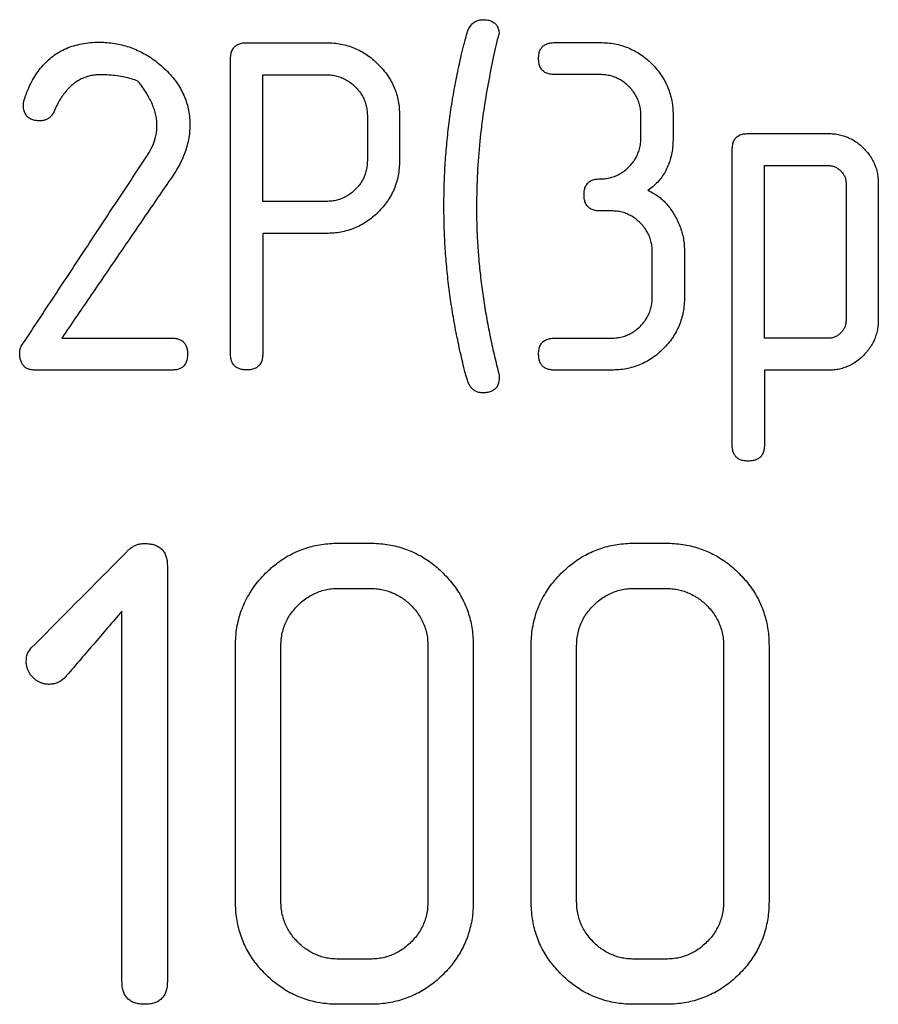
# Model space of a CAD drawing. Header units: millimetres. Extents: x -175 to 298, y -118 to 164.
# Tile 5 of 12: x -11 to 2, y -34 to -19. Entities that reach past the tile are written whole.
import ezdxf

# ---------------------------------------------------------------- set-up
doc = ezdxf.new("R2010")
doc.units = ezdxf.units.MM

msp = doc.modelspace()

# ---------------------------------------------------------------- linework, layer by layer
at = {"color": 7, "linetype": 'Continuous', "lineweight": 25}
for p, q in [((-7.684, -19.063), (-6.488, -19.063)), ((-3.054, -19.061), (-2.371, -19.061)), ((-7.443, -19.545), (-6.487, -19.545)), ((-2.371, -19.542), (-3.054, -19.542)), ((-1.759, -20.496), (-1.759, -20.154)), ((-1.275, -20.155), (-1.275, -20.496)), ((-0.144, -20.429), (1.057, -20.429)), ((0.098, -20.91), (1.058, -20.91)), ((-6.487, -21.45), (-7.443, -21.45)), ((-2.201, -21.593), (-2.372, -21.593)), ((-6.488, -21.931), (-7.443, -21.931)), ((-10.465, -23.506), (-8.815, -23.506)), ((-3.054, -23.506), (-2.2, -23.506)), ((1.058, -23.508), (0.098, -23.508)), ((-8.815, -23.987), (-10.858, -23.987)), ((-2.2, -23.987), (-3.054, -23.987)), ((1.057, -23.99), (0.098, -23.99)), ((-6.309, -26.59), (-5.827, -26.59)), ((-1.864, -26.59), (-1.382, -26.59)), ((-6.309, -27.27), (-5.827, -27.27)), ((-1.864, -27.27), (-1.382, -27.27)), ((-5.827, -32.845), (-6.309, -32.845)), ((-1.382, -32.845), (-1.864, -32.845)), ((-5.827, -33.525), (-6.309, -33.525)), ((-1.382, -33.525), (-1.864, -33.525))]:
    msp.add_line(p, q, dxfattribs=at)
for points, knots in [([(-4.365, -18.896), (-4.356, -18.874), (-4.338, -18.833), (-4.299, -18.781), (-4.252, -18.743), (-4.196, -18.72), (-4.155, -18.718), (-4.135, -18.717)], [0, 0, 0, 0, 0.232173, 0.43616, 0.622631, 0.805584, 1, 1, 1, 1]), ([(-4.135, -18.717), (-4.11, -18.718), (-4.065, -18.719), (-4.003, -18.737), (-3.954, -18.768), (-3.918, -18.811), (-3.895, -18.867), (-3.891, -18.907), (-3.889, -18.929)], [0, 0, 0, 0, 0.193698, 0.360424, 0.510721, 0.658406, 0.817726, 1, 1, 1, 1]), ([(-4.487, -19.385), (-4.478, -19.342), (-4.457, -19.245), (-4.416, -19.082), (-4.383, -18.962), (-4.365, -18.896)], [0, 0, 0, 0, 0.26045, 0.593095, 1, 1, 1, 1]), ([(-3.896, -18.929), (-3.924, -19.048), (-3.982, -19.297), (-4.059, -19.686), (-4.129, -20.106), (-4.184, -20.554), (-4.223, -21.03), (-4.228, -21.355), (-4.231, -21.521)], [0, 0, 0, 0, 0.138903, 0.289869, 0.452152, 0.625028, 0.80783, 1, 1, 1, 1]), ([(-11.012, -19.871), (-10.996, -19.829), (-10.964, -19.745), (-10.906, -19.627), (-10.84, -19.52), (-10.767, -19.423), (-10.686, -19.337), (-10.597, -19.262), (-10.5, -19.199), (-10.395, -19.146), (-10.282, -19.106), (-10.161, -19.077), (-10.032, -19.059), (-9.943, -19.056), (-9.897, -19.055)], [0, 0, 0, 0, 0.094619, 0.184421, 0.269998, 0.352058, 0.431441, 0.509104, 0.586107, 0.663568, 0.742622, 0.824374, 0.909854, 1, 1, 1, 1]), ([(-9.897, -19.055), (-9.858, -19.056), (-9.782, -19.058), (-9.669, -19.072), (-9.559, -19.094), (-9.452, -19.125), (-9.348, -19.165), (-9.248, -19.214), (-9.15, -19.271), (-9.055, -19.336), (-8.996, -19.386), (-8.966, -19.411)], [0, 0, 0, 0, 0.112645, 0.223033, 0.331969, 0.440273, 0.548764, 0.658243, 0.769475, 0.883175, 1, 1, 1, 1]), ([(-7.927, -19.303), (-7.926, -19.279), (-7.924, -19.233), (-7.904, -19.171), (-7.869, -19.121), (-7.819, -19.087), (-7.756, -19.066), (-7.709, -19.064), (-7.684, -19.063)], [0, 0, 0, 0, 0.192097, 0.356958, 0.505397, 0.652222, 0.812974, 1, 1, 1, 1]), ([(-6.488, -19.063), (-6.45, -19.064), (-6.377, -19.066), (-6.268, -19.082), (-6.164, -19.107), (-6.065, -19.143), (-5.969, -19.188), (-5.878, -19.243), (-5.791, -19.308), (-5.738, -19.358), (-5.711, -19.384)], [0, 0, 0, 0, 0.128737, 0.253726, 0.376285, 0.497783, 0.619602, 0.743084, 0.869498, 1, 1, 1, 1]), ([(-3.297, -19.3), (-3.296, -19.276), (-3.294, -19.23), (-3.274, -19.168), (-3.239, -19.119), (-3.189, -19.084), (-3.126, -19.064), (-3.079, -19.062), (-3.054, -19.061)], [0, 0, 0, 0, 0.192048, 0.356875, 0.5053, 0.652137, 0.812924, 1, 1, 1, 1]), ([(-2.371, -19.061), (-2.334, -19.062), (-2.259, -19.063), (-2.151, -19.079), (-2.046, -19.104), (-1.946, -19.14), (-1.851, -19.185), (-1.761, -19.24), (-1.674, -19.305), (-1.622, -19.355), (-1.595, -19.381)], [0, 0, 0, 0, 0.1298031, 0.2555299, 0.3784973, 0.5000849, 0.6216934, 0.7446972, 0.8703999, 1, 1, 1, 1]), ([(-7.927, -23.742), (-7.927, -23.499), (-7.927, -23.011), (-7.927, -22.276), (-7.927, -21.538), (-7.927, -20.797), (-7.927, -20.052), (-7.927, -19.553), (-7.927, -19.303)], [0, 0, 0, 0, 0.16671, 0.333368, 0.5, 0.666632, 0.83329, 1, 1, 1, 1]), ([(-5.711, -19.384), (-5.685, -19.411), (-5.633, -19.465), (-5.566, -19.553), (-5.51, -19.644), (-5.465, -19.739), (-5.43, -19.838), (-5.405, -19.94), (-5.39, -20.046), (-5.388, -20.118), (-5.387, -20.154)], [0, 0, 0, 0, 0.130378, 0.2567525, 0.3803565, 0.5024521, 0.6242947, 0.7470955, 0.8719874, 1, 1, 1, 1]), ([(-4.72, -21.514), (-4.719, -21.413), (-4.717, -21.211), (-4.703, -20.907), (-4.68, -20.603), (-4.647, -20.299), (-4.604, -19.994), (-4.552, -19.689), (-4.509, -19.486), (-4.487, -19.385)], [0, 0, 0, 0, 0.142164, 0.284348, 0.426674, 0.569271, 0.712268, 0.855798, 1, 1, 1, 1]), ([(-3.054, -19.542), (-3.079, -19.541), (-3.125, -19.539), (-3.188, -19.519), (-3.239, -19.484), (-3.273, -19.434), (-3.294, -19.371), (-3.296, -19.325), (-3.297, -19.3)], [0, 0, 0, 0, 0.184024, 0.343276, 0.489683, 0.638602, 0.804974, 1, 1, 1, 1]), ([(-1.595, -19.381), (-1.569, -19.408), (-1.518, -19.462), (-1.452, -19.55), (-1.397, -19.642), (-1.352, -19.737), (-1.317, -19.836), (-1.293, -19.939), (-1.278, -20.046), (-1.276, -20.118), (-1.275, -20.155)], [0, 0, 0, 0, 0.129358, 0.255032, 0.378252, 0.500268, 0.622313, 0.74557, 0.871135, 1, 1, 1, 1]), ([(-9.877, -19.545), (-9.905, -19.546), (-9.96, -19.547), (-10.04, -19.561), (-10.117, -19.584), (-10.189, -19.616), (-10.256, -19.657), (-10.32, -19.707), (-10.379, -19.765), (-10.434, -19.832), (-10.486, -19.908), (-10.533, -19.991), (-10.56, -20.051), (-10.574, -20.082)], [0, 0, 0, 0, 0.087585, 0.171988, 0.254538, 0.336622, 0.419619, 0.504834, 0.593448, 0.686485, 0.784807, 0.889121, 1, 1, 1, 1]), ([(-9.32, -19.641), (-9.352, -19.629), (-9.417, -19.604), (-9.522, -19.578), (-9.634, -19.559), (-9.753, -19.547), (-9.835, -19.546), (-9.877, -19.545)], [0, 0, 0, 0, 0.181062, 0.370117, 0.56874, 0.778305, 1, 1, 1, 1]), ([(-8.966, -19.411), (-8.935, -19.44), (-8.874, -19.495), (-8.794, -19.585), (-8.724, -19.678), (-8.666, -19.775), (-8.619, -19.874), (-8.582, -19.977), (-8.557, -20.082), (-8.541, -20.191), (-8.539, -20.264), (-8.538, -20.301)], [0, 0, 0, 0, 0.121383, 0.237887, 0.350454, 0.460082, 0.567803, 0.674659, 0.781672, 0.889818, 1, 1, 1, 1]), ([(-6.487, -19.545), (-6.46, -19.546), (-6.406, -19.548), (-6.327, -19.563), (-6.252, -19.588), (-6.182, -19.624), (-6.114, -19.669), (-6.074, -19.706), (-6.054, -19.724)], [0, 0, 0, 0, 0.1686943, 0.3323963, 0.4942154, 0.657369, 0.8249973, 1, 1, 1, 1]), ([(-1.939, -19.722), (-1.959, -19.703), (-1.999, -19.666), (-2.065, -19.621), (-2.136, -19.586), (-2.21, -19.561), (-2.29, -19.545), (-2.344, -19.543), (-2.371, -19.542)], [0, 0, 0, 0, 0.173858, 0.340697, 0.503475, 0.66542, 0.829855, 1, 1, 1, 1]), ([(-9.033, -20.311), (-9.034, -20.285), (-9.035, -20.233), (-9.049, -20.153), (-9.071, -20.072), (-9.102, -19.989), (-9.143, -19.904), (-9.192, -19.818), (-9.251, -19.729), (-9.297, -19.671), (-9.32, -19.641)], [0, 0, 0, 0, 0.105552, 0.214579, 0.328214, 0.447524, 0.573497, 0.707035, 0.848956, 1, 1, 1, 1]), ([(-6.054, -19.724), (-6.035, -19.745), (-5.997, -19.784), (-5.951, -19.851), (-5.915, -19.921), (-5.89, -19.995), (-5.874, -20.073), (-5.872, -20.127), (-5.871, -20.154)], [0, 0, 0, 0, 0.171231, 0.336847, 0.499626, 0.662492, 0.828361, 1, 1, 1, 1]), ([(-1.759, -20.154), (-1.76, -20.127), (-1.762, -20.074), (-1.777, -19.995), (-1.802, -19.921), (-1.837, -19.85), (-1.883, -19.783), (-1.92, -19.742), (-1.939, -19.722)], [0, 0, 0, 0, 0.17125, 0.337066, 0.500015, 0.662898, 0.828611, 1, 1, 1, 1]), ([(-11.041, -19.999), (-11.04, -19.988), (-11.038, -19.963), (-11.028, -19.92), (-11.017, -19.889), (-11.012, -19.871)], [0, 0, 0, 0, 0.253036, 0.585205, 1, 1, 1, 1]), ([(-10.792, -20.238), (-10.818, -20.237), (-10.865, -20.235), (-10.93, -20.215), (-10.981, -20.181), (-11.017, -20.132), (-11.038, -20.069), (-11.04, -20.024), (-11.041, -19.999)], [0, 0, 0, 0, 0.187394, 0.348992, 0.496253, 0.644308, 0.808339, 1, 1, 1, 1]), ([(-10.574, -20.082), (-10.583, -20.102), (-10.601, -20.138), (-10.638, -20.183), (-10.683, -20.215), (-10.736, -20.235), (-10.773, -20.237), (-10.792, -20.238)], [0, 0, 0, 0, 0.227935, 0.430087, 0.617294, 0.802806, 1, 1, 1, 1]), ([(-0.386, -20.668), (-0.385, -20.644), (-0.383, -20.598), (-0.363, -20.536), (-0.329, -20.487), (-0.279, -20.452), (-0.215, -20.432), (-0.169, -20.43), (-0.144, -20.429)], [0, 0, 0, 0, 0.192788, 0.358117, 0.506729, 0.653389, 0.813672, 1, 1, 1, 1]), ([(1.057, -20.429), (1.087, -20.429), (1.144, -20.431), (1.228, -20.445), (1.308, -20.468), (1.385, -20.5), (1.457, -20.541), (1.526, -20.59), (1.568, -20.629), (1.589, -20.649)], [0, 0, 0, 0, 0.1463047, 0.2880535, 0.4272627, 0.5660297, 0.7064436, 0.8504943, 1, 1, 1, 1]), ([(-1.939, -20.931), (-1.921, -20.911), (-1.884, -20.872), (-1.839, -20.805), (-1.803, -20.735), (-1.778, -20.659), (-1.762, -20.579), (-1.76, -20.524), (-1.759, -20.496)], [0, 0, 0, 0, 0.167199, 0.330548, 0.492694, 0.656447, 0.824642, 1, 1, 1, 1]), ([(-1.275, -20.496), (-1.276, -20.535), (-1.278, -20.61), (-1.293, -20.719), (-1.316, -20.821), (-1.35, -20.916), (-1.392, -21.004), (-1.444, -21.085), (-1.505, -21.159), (-1.575, -21.227), (-1.627, -21.266), (-1.654, -21.285)], [0, 0, 0, 0, 0.128506, 0.249869, 0.365153, 0.475531, 0.58228, 0.686745, 0.7903, 0.894293, 1, 1, 1, 1]), ([(-0.386, -25.113), (-0.386, -24.869), (-0.386, -24.382), (-0.386, -23.646), (-0.386, -22.907), (-0.386, -22.165), (-0.386, -21.419), (-0.386, -20.918), (-0.386, -20.668)], [0, 0, 0, 0, 0.166711, 0.333369, 0.5, 0.666631, 0.833289, 1, 1, 1, 1]), ([(1.589, -20.649), (1.609, -20.671), (1.649, -20.713), (1.699, -20.783), (1.74, -20.855), (1.771, -20.931), (1.794, -21.01), (1.807, -21.093), (1.809, -21.149), (1.81, -21.177)], [0, 0, 0, 0, 0.147866, 0.291097, 0.431462, 0.570782, 0.710859, 0.853406, 1, 1, 1, 1]), ([(-11.073, -23.628), (-10.917, -23.392), (-10.604, -22.919), (-10.134, -22.205), (-9.661, -21.489), (-9.344, -21.009), (-9.186, -20.769)], [0, 0, 0, 0, 0.249544, 0.499374, 0.749516, 1, 1, 1, 1]), ([(-5.871, -20.841), (-5.872, -20.869), (-5.874, -20.923), (-5.89, -21.002), (-5.915, -21.076), (-5.951, -21.146), (-5.997, -21.213), (-6.034, -21.252), (-6.054, -21.272)], [0, 0, 0, 0, 0.172878, 0.33952, 0.502651, 0.665173, 0.830018, 1, 1, 1, 1]), ([(-5.387, -20.841), (-5.388, -20.879), (-5.39, -20.953), (-5.406, -21.062), (-5.432, -21.166), (-5.468, -21.266), (-5.513, -21.36), (-5.569, -21.449), (-5.634, -21.535), (-5.684, -21.587), (-5.709, -21.613)], [0, 0, 0, 0, 0.1331841, 0.2616445, 0.3865592, 0.5091441, 0.6306212, 0.7521839, 0.8749633, 1, 1, 1, 1]), ([(-2.372, -21.111), (-2.345, -21.11), (-2.291, -21.108), (-2.212, -21.093), (-2.137, -21.068), (-2.066, -21.033), (-1.999, -20.987), (-1.96, -20.95), (-1.939, -20.931)], [0, 0, 0, 0, 0.168637, 0.332191, 0.493822, 0.656847, 0.824551, 1, 1, 1, 1]), ([(1.058, -20.91), (1.075, -20.911), (1.109, -20.913), (1.159, -20.929), (1.205, -20.955), (1.231, -20.979), (1.245, -20.991)], [0, 0, 0, 0, 0.244778, 0.485618, 0.733887, 1, 1, 1, 1]), ([(1.245, -20.991), (1.257, -21.004), (1.281, -21.031), (1.307, -21.077), (1.323, -21.126), (1.325, -21.16), (1.326, -21.177)], [0, 0, 0, 0, 0.259951, 0.507029, 0.750491, 1, 1, 1, 1]), ([(-8.779, -21.039), (-8.921, -21.246), (-9.203, -21.659), (-9.626, -22.277), (-10.046, -22.893), (-10.326, -23.301), (-10.465, -23.506)], [0, 0, 0, 0, 0.250438, 0.50057, 0.750418, 1, 1, 1, 1]), ([(-2.614, -21.351), (-2.613, -21.326), (-2.611, -21.281), (-2.591, -21.219), (-2.557, -21.169), (-2.507, -21.134), (-2.443, -21.114), (-2.397, -21.112), (-2.372, -21.111)], [0, 0, 0, 0, 0.19312, 0.358674, 0.50737, 0.653951, 0.814009, 1, 1, 1, 1]), ([(-6.054, -21.272), (-6.074, -21.291), (-6.114, -21.327), (-6.181, -21.372), (-6.252, -21.407), (-6.327, -21.432), (-6.406, -21.447), (-6.46, -21.449), (-6.487, -21.45)], [0, 0, 0, 0, 0.174862, 0.342399, 0.50552, 0.667367, 0.831158, 1, 1, 1, 1]), ([(-1.654, -21.285), (-1.631, -21.295), (-1.587, -21.315), (-1.525, -21.353), (-1.465, -21.397), (-1.409, -21.448), (-1.357, -21.506), (-1.307, -21.57), (-1.277, -21.616), (-1.262, -21.64)], [0, 0, 0, 0, 0.132024, 0.265407, 0.401634, 0.542069, 0.687928, 0.84027, 1, 1, 1, 1]), ([(1.81, -21.177), (1.81, -21.407), (1.81, -21.866), (1.81, -22.55), (1.81, -23.004), (1.81, -23.231)], [0, 0, 0, 0, 0.333341, 0.666659, 1, 1, 1, 1]), ([(-2.372, -21.593), (-2.397, -21.592), (-2.443, -21.59), (-2.506, -21.569), (-2.556, -21.535), (-2.591, -21.485), (-2.611, -21.422), (-2.613, -21.376), (-2.614, -21.351)], [0, 0, 0, 0, 0.183051, 0.341611, 0.487771, 0.636961, 0.804024, 1, 1, 1, 1]), ([(-5.709, -21.613), (-5.737, -21.639), (-5.79, -21.689), (-5.878, -21.754), (-5.97, -21.809), (-6.066, -21.854), (-6.166, -21.889), (-6.27, -21.913), (-6.378, -21.929), (-6.451, -21.93), (-6.488, -21.931)], [0, 0, 0, 0, 0.132071, 0.259481, 0.383488, 0.505432, 0.626698, 0.74867, 0.872687, 1, 1, 1, 1]), ([(-4.489, -23.647), (-4.51, -23.546), (-4.553, -23.344), (-4.604, -23.04), (-4.647, -22.736), (-4.68, -22.431), (-4.703, -22.126), (-4.717, -21.821), (-4.719, -21.616), (-4.72, -21.514)], [0, 0, 0, 0, 0.144696, 0.288575, 0.43176, 0.574374, 0.71654, 0.858375, 1, 1, 1, 1]), ([(-4.231, -21.521), (-4.23, -21.614), (-4.228, -21.799), (-4.215, -22.077), (-4.194, -22.355), (-4.165, -22.634), (-4.127, -22.912), (-4.082, -23.19), (-4.029, -23.469), (-3.968, -23.748), (-3.922, -23.932), (-3.898, -24.025)], [0, 0, 0, 0, 0.109041, 0.218434, 0.328257, 0.438583, 0.549481, 0.661015, 0.773244, 0.886222, 1, 1, 1, 1]), ([(-1.768, -21.773), (-1.788, -21.754), (-1.827, -21.717), (-1.894, -21.672), (-1.965, -21.636), (-2.04, -21.611), (-2.119, -21.595), (-2.173, -21.594), (-2.201, -21.593)], [0, 0, 0, 0, 0.174478, 0.341652, 0.504496, 0.666271, 0.830346, 1, 1, 1, 1]), ([(-1.262, -21.64), (-1.245, -21.67), (-1.212, -21.728), (-1.172, -21.82), (-1.141, -21.913), (-1.119, -22.009), (-1.106, -22.107), (-1.104, -22.173), (-1.103, -22.206)], [0, 0, 0, 0, 0.16934, 0.335877, 0.500928, 0.6658, 0.831759, 1, 1, 1, 1]), ([(-1.587, -22.206), (-1.588, -22.178), (-1.59, -22.125), (-1.606, -22.046), (-1.63, -21.972), (-1.666, -21.901), (-1.711, -21.833), (-1.749, -21.793), (-1.768, -21.773)], [0, 0, 0, 0, 0.171625, 0.337713, 0.500799, 0.663642, 0.829105, 1, 1, 1, 1]), ([(-1.767, -23.326), (-1.748, -23.306), (-1.711, -23.266), (-1.667, -23.199), (-1.631, -23.129), (-1.606, -23.053), (-1.59, -22.973), (-1.588, -22.918), (-1.587, -22.89)], [0, 0, 0, 0, 0.166698, 0.329812, 0.491956, 0.655883, 0.824352, 1, 1, 1, 1]), ([(-1.103, -22.89), (-1.104, -22.928), (-1.106, -23.003), (-1.122, -23.113), (-1.147, -23.217), (-1.183, -23.317), (-1.229, -23.412), (-1.284, -23.503), (-1.348, -23.588), (-1.398, -23.641), (-1.423, -23.667)], [0, 0, 0, 0, 0.133852, 0.262894, 0.388241, 0.511053, 0.632504, 0.753751, 0.875906, 1, 1, 1, 1]), ([(1.326, -23.232), (1.325, -23.25), (1.323, -23.286), (1.307, -23.338), (1.283, -23.386), (1.259, -23.413), (1.247, -23.427)], [0, 0, 0, 0, 0.2579081, 0.504713, 0.7490985, 1, 1, 1, 1]), ([(1.81, -23.231), (1.809, -23.261), (1.807, -23.318), (1.793, -23.402), (1.77, -23.483), (1.738, -23.559), (1.697, -23.632), (1.648, -23.702), (1.608, -23.744), (1.588, -23.765)], [0, 0, 0, 0, 0.149518, 0.294037, 0.435204, 0.57472, 0.714285, 0.855537, 1, 1, 1, 1]), ([(-2.2, -23.506), (-2.172, -23.505), (-2.118, -23.503), (-2.04, -23.487), (-1.965, -23.462), (-1.894, -23.427), (-1.827, -23.382), (-1.787, -23.345), (-1.767, -23.326)], [0, 0, 0, 0, 0.1681261, 0.3312642, 0.4926662, 0.6557336, 0.8238108, 1, 1, 1, 1]), ([(-8.815, -23.506), (-8.793, -23.506), (-8.753, -23.508), (-8.696, -23.523), (-8.65, -23.548), (-8.614, -23.584), (-8.589, -23.629), (-8.575, -23.684), (-8.573, -23.724), (-8.572, -23.745)], [0, 0, 0, 0, 0.159811, 0.299857, 0.427524, 0.552273, 0.684058, 0.831295, 1, 1, 1, 1]), ([(-3.297, -23.745), (-3.296, -23.721), (-3.294, -23.675), (-3.274, -23.613), (-3.239, -23.564), (-3.189, -23.529), (-3.126, -23.509), (-3.079, -23.507), (-3.054, -23.506)], [0, 0, 0, 0, 0.194646, 0.361251, 0.510346, 0.656559, 0.815562, 1, 1, 1, 1]), ([(1.247, -23.427), (1.233, -23.439), (1.208, -23.463), (1.161, -23.489), (1.111, -23.505), (1.076, -23.507), (1.058, -23.508)], [0, 0, 0, 0, 0.262749, 0.509361, 0.751128, 1, 1, 1, 1]), ([(-11.097, -23.735), (-11.096, -23.714), (-11.095, -23.677), (-11.08, -23.643), (-11.073, -23.628)], [0, 0, 0, 0, 0.557252, 1, 1, 1, 1]), ([(-4.362, -24.156), (-4.369, -24.135), (-4.387, -24.078), (-4.414, -23.972), (-4.45, -23.824), (-4.475, -23.711), (-4.489, -23.647)], [0, 0, 0, 0, 0.128847, 0.337509, 0.627444, 1, 1, 1, 1]), ([(-1.423, -23.667), (-1.45, -23.693), (-1.503, -23.743), (-1.591, -23.809), (-1.682, -23.864), (-1.778, -23.909), (-1.877, -23.944), (-1.981, -23.969), (-2.089, -23.984), (-2.163, -23.986), (-2.2, -23.987)], [0, 0, 0, 0, 0.132395, 0.259956, 0.383974, 0.505829, 0.626952, 0.748777, 0.872694, 1, 1, 1, 1]), ([(-10.858, -23.987), (-10.879, -23.986), (-10.919, -23.985), (-10.974, -23.969), (-11.02, -23.943), (-11.055, -23.905), (-11.08, -23.857), (-11.094, -23.799), (-11.096, -23.757), (-11.097, -23.735)], [0, 0, 0, 0, 0.152601, 0.287634, 0.412766, 0.537649, 0.672126, 0.824315, 1, 1, 1, 1]), ([(-8.572, -23.745), (-8.574, -23.77), (-8.576, -23.816), (-8.596, -23.879), (-8.63, -23.929), (-8.68, -23.964), (-8.744, -23.984), (-8.79, -23.986), (-8.815, -23.987)], [0, 0, 0, 0, 0.197394, 0.365484, 0.515076, 0.660877, 0.818408, 1, 1, 1, 1]), ([(-7.685, -23.985), (-7.706, -23.984), (-7.747, -23.982), (-7.802, -23.967), (-7.849, -23.942), (-7.885, -23.906), (-7.91, -23.86), (-7.925, -23.804), (-7.926, -23.764), (-7.927, -23.742)], [0, 0, 0, 0, 0.1571411, 0.2955977, 0.4225556, 0.5473479, 0.6799015, 0.8287184, 1, 1, 1, 1]), ([(-7.443, -23.742), (-7.444, -23.767), (-7.446, -23.813), (-7.466, -23.876), (-7.501, -23.926), (-7.551, -23.961), (-7.614, -23.982), (-7.66, -23.983), (-7.685, -23.985)], [0, 0, 0, 0, 0.1976296, 0.3658841, 0.5155401, 0.6612829, 0.8186482, 1, 1, 1, 1]), ([(-3.054, -23.987), (-3.076, -23.986), (-3.116, -23.985), (-3.172, -23.97), (-3.219, -23.945), (-3.255, -23.909), (-3.28, -23.863), (-3.294, -23.807), (-3.296, -23.767), (-3.297, -23.745)], [0, 0, 0, 0, 0.157322, 0.295915, 0.422947, 0.547737, 0.680214, 0.828896, 1, 1, 1, 1]), ([(1.588, -23.765), (1.567, -23.786), (1.525, -23.826), (1.456, -23.876), (1.383, -23.918), (1.306, -23.95), (1.226, -23.973), (1.143, -23.987), (1.086, -23.989), (1.057, -23.99)], [0, 0, 0, 0, 0.152628, 0.298585, 0.4398, 0.578371, 0.716489, 0.856338, 1, 1, 1, 1]), ([(-3.889, -24.093), (-3.89, -24.117), (-3.892, -24.162), (-3.912, -24.223), (-3.948, -24.272), (-3.999, -24.306), (-4.063, -24.326), (-4.109, -24.327), (-4.135, -24.329)], [0, 0, 0, 0, 0.193711, 0.359226, 0.507845, 0.654564, 0.814679, 1, 1, 1, 1]), ([(-4.135, -24.329), (-4.152, -24.328), (-4.185, -24.326), (-4.233, -24.311), (-4.274, -24.287), (-4.31, -24.252), (-4.34, -24.208), (-4.355, -24.174), (-4.362, -24.156)], [0, 0, 0, 0, 0.162706, 0.3159152, 0.4680871, 0.6279693, 0.8032715, 1, 1, 1, 1]), ([(-0.144, -25.355), (-0.166, -25.354), (-0.206, -25.353), (-0.262, -25.338), (-0.308, -25.313), (-0.344, -25.277), (-0.369, -25.231), (-0.384, -25.175), (-0.385, -25.134), (-0.386, -25.113)], [0, 0, 0, 0, 0.156388, 0.294264, 0.420908, 0.545717, 0.678604, 0.827993, 1, 1, 1, 1]), ([(0.098, -25.113), (0.097, -25.138), (0.095, -25.184), (0.075, -25.247), (0.04, -25.297), (-0.01, -25.332), (-0.073, -25.352), (-0.119, -25.354), (-0.144, -25.355)], [0, 0, 0, 0, 0.198485, 0.367357, 0.517257, 0.662787, 0.819534, 1, 1, 1, 1]), ([(-9.459, -26.692), (-9.446, -26.68), (-9.42, -26.656), (-9.376, -26.629), (-9.328, -26.609), (-9.277, -26.597), (-9.241, -26.596), (-9.223, -26.595)], [0, 0, 0, 0, 0.208194, 0.406498, 0.60056, 0.796423, 1, 1, 1, 1]), ([(-9.223, -26.595), (-9.196, -26.596), (-9.144, -26.598), (-9.072, -26.614), (-9.011, -26.64), (-8.96, -26.678), (-8.922, -26.726), (-8.895, -26.785), (-8.879, -26.854), (-8.878, -26.903), (-8.877, -26.929)], [0, 0, 0, 0, 0.141292, 0.26675, 0.381046, 0.490185, 0.60091, 0.719599, 0.851391, 1, 1, 1, 1]), ([(-7.401, -27.043), (-7.371, -27.014), (-7.312, -26.957), (-7.216, -26.88), (-7.116, -26.812), (-7.013, -26.753), (-6.905, -26.703), (-6.794, -26.662), (-6.678, -26.63), (-6.559, -26.607), (-6.435, -26.593), (-6.351, -26.591), (-6.309, -26.59)], [0, 0, 0, 0, 0.105968, 0.208792, 0.309075, 0.407479, 0.504717, 0.601537, 0.69871, 0.79701, 0.897197, 1, 1, 1, 1]), ([(-5.827, -26.59), (-5.785, -26.591), (-5.7, -26.593), (-5.576, -26.607), (-5.456, -26.63), (-5.34, -26.662), (-5.228, -26.703), (-5.12, -26.753), (-5.016, -26.812), (-4.917, -26.879), (-4.821, -26.955), (-4.761, -27.012), (-4.731, -27.041)], [0, 0, 0, 0, 0.103063, 0.203472, 0.301946, 0.399236, 0.49611, 0.593332, 0.691647, 0.791766, 0.894348, 1, 1, 1, 1]), ([(-2.956, -27.043), (-2.926, -27.014), (-2.867, -26.957), (-2.771, -26.88), (-2.671, -26.812), (-2.568, -26.753), (-2.46, -26.703), (-2.349, -26.662), (-2.233, -26.63), (-2.114, -26.607), (-1.99, -26.593), (-1.906, -26.591), (-1.864, -26.59)], [0, 0, 0, 0, 0.105968, 0.208792, 0.309075, 0.407479, 0.504717, 0.601537, 0.69871, 0.79701, 0.897197, 1, 1, 1, 1]), ([(-1.382, -26.59), (-1.34, -26.591), (-1.255, -26.593), (-1.131, -26.607), (-1.011, -26.63), (-0.895, -26.662), (-0.783, -26.703), (-0.675, -26.753), (-0.571, -26.812), (-0.472, -26.879), (-0.376, -26.955), (-0.316, -27.012), (-0.286, -27.041)], [0, 0, 0, 0, 0.103063, 0.203472, 0.301946, 0.399236, 0.49611, 0.593332, 0.691647, 0.791766, 0.894348, 1, 1, 1, 1]), ([(-10.917, -28.159), (-10.675, -27.916), (-10.19, -27.428), (-9.703, -26.937), (-9.459, -26.692)], [0, 0, 0, 0, 0.49931, 1, 1, 1, 1]), ([(-8.877, -26.929), (-8.877, -27.167), (-8.877, -27.644), (-8.877, -28.353), (-8.877, -29.057), (-8.877, -29.757), (-8.877, -30.452), (-8.877, -31.142), (-8.877, -31.828), (-8.877, -32.509), (-8.877, -32.959), (-8.877, -33.184)], [0, 0, 0, 0, 0.111192, 0.222324, 0.333412, 0.444473, 0.555527, 0.666588, 0.777676, 0.888808, 1, 1, 1, 1]), ([(-7.853, -28.132), (-7.852, -28.086), (-7.85, -27.996), (-7.833, -27.863), (-7.806, -27.733), (-7.768, -27.608), (-7.718, -27.486), (-7.656, -27.368), (-7.583, -27.255), (-7.499, -27.145), (-7.434, -27.077), (-7.401, -27.043)], [0, 0, 0, 0, 0.115321, 0.227946, 0.338494, 0.447652, 0.556167, 0.664833, 0.774471, 0.885917, 1, 1, 1, 1]), ([(-4.731, -27.041), (-4.702, -27.072), (-4.643, -27.133), (-4.565, -27.231), (-4.496, -27.332), (-4.437, -27.436), (-4.387, -27.544), (-4.347, -27.656), (-4.316, -27.77), (-4.294, -27.888), (-4.281, -28.009), (-4.279, -28.091), (-4.278, -28.132)], [0, 0, 0, 0, 0.102527, 0.202898, 0.301723, 0.39962, 0.497198, 0.595053, 0.69375, 0.793822, 0.895757, 1, 1, 1, 1]), ([(-3.408, -28.132), (-3.407, -28.086), (-3.405, -27.996), (-3.388, -27.863), (-3.361, -27.733), (-3.323, -27.608), (-3.273, -27.486), (-3.211, -27.368), (-3.138, -27.255), (-3.054, -27.145), (-2.989, -27.077), (-2.956, -27.043)], [0, 0, 0, 0, 0.115321, 0.227946, 0.338494, 0.447652, 0.556167, 0.664833, 0.774471, 0.885917, 1, 1, 1, 1]), ([(-0.286, -27.041), (-0.257, -27.072), (-0.198, -27.133), (-0.12, -27.231), (-0.051, -27.332), (0.008, -27.436), (0.058, -27.544), (0.098, -27.656), (0.129, -27.77), (0.151, -27.888), (0.164, -28.009), (0.166, -28.091), (0.167, -28.132)], [0, 0, 0, 0, 0.102527, 0.202898, 0.301723, 0.39962, 0.497198, 0.595053, 0.69375, 0.793822, 0.895757, 1, 1, 1, 1]), ([(-6.915, -27.525), (-6.891, -27.502), (-6.844, -27.457), (-6.764, -27.4), (-6.681, -27.353), (-6.594, -27.316), (-6.502, -27.29), (-6.407, -27.273), (-6.342, -27.271), (-6.309, -27.27)], [0, 0, 0, 0, 0.152962, 0.299159, 0.440477, 0.579003, 0.716952, 0.856563, 1, 1, 1, 1]), ([(-5.827, -27.27), (-5.798, -27.271), (-5.74, -27.273), (-5.656, -27.285), (-5.574, -27.305), (-5.495, -27.333), (-5.42, -27.369), (-5.348, -27.413), (-5.279, -27.464), (-5.238, -27.504), (-5.216, -27.524)], [0, 0, 0, 0, 0.1264114, 0.2495528, 0.3708269, 0.4917013, 0.6136583, 0.7381413, 0.8665086, 1, 1, 1, 1]), ([(-2.47, -27.525), (-2.446, -27.502), (-2.399, -27.457), (-2.319, -27.4), (-2.236, -27.353), (-2.149, -27.316), (-2.057, -27.29), (-1.962, -27.273), (-1.897, -27.271), (-1.864, -27.27)], [0, 0, 0, 0, 0.152962, 0.299159, 0.440477, 0.579003, 0.716952, 0.856563, 1, 1, 1, 1]), ([(-1.382, -27.27), (-1.353, -27.271), (-1.295, -27.273), (-1.211, -27.285), (-1.129, -27.305), (-1.05, -27.333), (-0.975, -27.369), (-0.903, -27.413), (-0.834, -27.464), (-0.793, -27.504), (-0.771, -27.524)], [0, 0, 0, 0, 0.126411, 0.249553, 0.370827, 0.491701, 0.613658, 0.738141, 0.866509, 1, 1, 1, 1]), ([(-7.17, -28.132), (-7.169, -28.099), (-7.167, -28.034), (-7.151, -27.939), (-7.125, -27.848), (-7.089, -27.761), (-7.042, -27.678), (-6.984, -27.598), (-6.939, -27.55), (-6.915, -27.525)], [0, 0, 0, 0, 0.148963, 0.293244, 0.434361, 0.57393, 0.713625, 0.855113, 1, 1, 1, 1]), ([(-5.216, -27.524), (-5.193, -27.548), (-5.147, -27.596), (-5.09, -27.676), (-5.043, -27.759), (-5.006, -27.846), (-4.98, -27.938), (-4.964, -28.034), (-4.962, -28.099), (-4.961, -28.132)], [0, 0, 0, 0, 0.144253, 0.2852734, 0.4247008, 0.5642314, 0.7055572, 0.8503076, 1, 1, 1, 1]), ([(-2.725, -28.132), (-2.724, -28.099), (-2.722, -28.034), (-2.706, -27.939), (-2.68, -27.848), (-2.644, -27.761), (-2.597, -27.678), (-2.539, -27.598), (-2.494, -27.55), (-2.47, -27.525)], [0, 0, 0, 0, 0.148963, 0.293244, 0.434361, 0.57393, 0.713625, 0.855113, 1, 1, 1, 1]), ([(-0.771, -27.524), (-0.748, -27.548), (-0.702, -27.596), (-0.645, -27.676), (-0.598, -27.759), (-0.561, -27.846), (-0.535, -27.938), (-0.519, -28.034), (-0.517, -28.099), (-0.516, -28.132)], [0, 0, 0, 0, 0.144253, 0.285273, 0.424701, 0.564231, 0.705557, 0.850308, 1, 1, 1, 1]), ([(-9.559, -27.612), (-9.703, -27.779), (-9.99, -28.114), (-10.275, -28.447), (-10.418, -28.613)], [0, 0, 0, 0, 0.5004075, 1, 1, 1, 1]), ([(-9.559, -33.184), (-9.559, -32.958), (-9.559, -32.506), (-9.559, -31.821), (-9.559, -31.131), (-9.559, -30.437), (-9.559, -29.738), (-9.559, -29.034), (-9.559, -28.326), (-9.559, -27.85), (-9.559, -27.612)], [0, 0, 0, 0, 0.1250693, 0.2500792, 0.3750495, 0.5, 0.6249505, 0.7499208, 0.8749307, 1, 1, 1, 1]), ([(-7.853, -31.981), (-7.853, -31.771), (-7.853, -31.351), (-7.853, -30.715), (-7.853, -30.075), (-7.853, -29.432), (-7.853, -28.784), (-7.853, -28.349), (-7.853, -28.132)], [0, 0, 0, 0, 0.166704, 0.333363, 0.5, 0.666637, 0.833296, 1, 1, 1, 1]), ([(-4.278, -28.132), (-4.278, -28.349), (-4.278, -28.784), (-4.278, -29.432), (-4.278, -30.075), (-4.278, -30.715), (-4.278, -31.351), (-4.278, -31.771), (-4.278, -31.981)], [0, 0, 0, 0, 0.166704, 0.333363, 0.5, 0.666637, 0.833296, 1, 1, 1, 1]), ([(-3.408, -31.981), (-3.408, -31.771), (-3.408, -31.351), (-3.408, -30.715), (-3.408, -30.075), (-3.408, -29.432), (-3.408, -28.784), (-3.408, -28.349), (-3.408, -28.132)], [0, 0, 0, 0, 0.166704, 0.333363, 0.5, 0.666637, 0.833296, 1, 1, 1, 1]), ([(0.167, -28.132), (0.167, -28.349), (0.167, -28.784), (0.167, -29.432), (0.167, -30.075), (0.167, -30.715), (0.167, -31.351), (0.167, -31.771), (0.167, -31.981)], [0, 0, 0, 0, 0.166704, 0.333363, 0.5, 0.666637, 0.833296, 1, 1, 1, 1]), ([(-10.998, -28.368), (-10.996, -28.327), (-10.991, -28.25), (-10.941, -28.188), (-10.917, -28.159)], [0, 0, 0, 0, 0.531661, 1, 1, 1, 1]), ([(-10.895, -28.611), (-10.908, -28.597), (-10.933, -28.57), (-10.962, -28.523), (-10.983, -28.474), (-10.996, -28.422), (-10.998, -28.386), (-10.998, -28.368)], [0, 0, 0, 0, 0.202146, 0.398826, 0.594378, 0.79331, 1, 1, 1, 1]), ([(-10.652, -28.714), (-10.671, -28.713), (-10.707, -28.711), (-10.759, -28.698), (-10.808, -28.678), (-10.855, -28.648), (-10.882, -28.624), (-10.895, -28.611)], [0, 0, 0, 0, 0.197145, 0.389562, 0.583512, 0.785149, 1, 1, 1, 1]), ([(-10.418, -28.613), (-10.435, -28.629), (-10.467, -28.658), (-10.525, -28.69), (-10.587, -28.71), (-10.631, -28.712), (-10.652, -28.714)], [0, 0, 0, 0, 0.268981, 0.517655, 0.75722, 1, 1, 1, 1]), ([(-7.401, -33.073), (-7.43, -33.044), (-7.486, -32.985), (-7.562, -32.89), (-7.63, -32.792), (-7.689, -32.689), (-7.739, -32.582), (-7.78, -32.47), (-7.813, -32.354), (-7.836, -32.234), (-7.85, -32.109), (-7.852, -32.024), (-7.853, -31.981)], [0, 0, 0, 0, 0.097698, 0.19458, 0.291113, 0.387788, 0.48512, 0.583632, 0.683856, 0.786318, 0.891533, 1, 1, 1, 1]), ([(-6.916, -32.591), (-6.939, -32.566), (-6.985, -32.518), (-7.042, -32.438), (-7.089, -32.355), (-7.125, -32.267), (-7.151, -32.175), (-7.167, -32.08), (-7.169, -32.014), (-7.17, -31.981)], [0, 0, 0, 0, 0.143157, 0.283651, 0.423012, 0.56281, 0.704598, 0.849865, 1, 1, 1, 1]), ([(-4.961, -31.981), (-4.962, -32.014), (-4.964, -32.08), (-4.98, -32.177), (-5.006, -32.269), (-5.042, -32.357), (-5.09, -32.44), (-5.147, -32.52), (-5.193, -32.568), (-5.216, -32.592)], [0, 0, 0, 0, 0.150823, 0.296528, 0.438508, 0.578264, 0.717373, 0.85743, 1, 1, 1, 1]), ([(-4.278, -31.981), (-4.279, -32.024), (-4.281, -32.11), (-4.295, -32.235), (-4.319, -32.356), (-4.351, -32.472), (-4.393, -32.584), (-4.443, -32.691), (-4.502, -32.794), (-4.57, -32.892), (-4.645, -32.987), (-4.702, -33.046), (-4.731, -33.075)], [0, 0, 0, 0, 0.108813, 0.21429, 0.316929, 0.417249, 0.515779, 0.613054, 0.709604, 0.805949, 0.90259, 1, 1, 1, 1]), ([(-2.956, -33.073), (-2.985, -33.044), (-3.041, -32.985), (-3.117, -32.89), (-3.185, -32.792), (-3.244, -32.689), (-3.294, -32.582), (-3.335, -32.47), (-3.368, -32.354), (-3.391, -32.234), (-3.405, -32.109), (-3.407, -32.024), (-3.408, -31.981)], [0, 0, 0, 0, 0.097698, 0.19458, 0.291113, 0.387788, 0.48512, 0.583632, 0.683856, 0.786318, 0.891533, 1, 1, 1, 1]), ([(-2.471, -32.591), (-2.494, -32.566), (-2.54, -32.518), (-2.597, -32.438), (-2.644, -32.355), (-2.68, -32.267), (-2.706, -32.175), (-2.722, -32.08), (-2.724, -32.014), (-2.725, -31.981)], [0, 0, 0, 0, 0.143157, 0.283651, 0.423012, 0.56281, 0.704598, 0.849865, 1, 1, 1, 1]), ([(-0.516, -31.981), (-0.517, -32.014), (-0.519, -32.08), (-0.535, -32.177), (-0.561, -32.269), (-0.597, -32.357), (-0.645, -32.44), (-0.702, -32.52), (-0.748, -32.568), (-0.771, -32.592)], [0, 0, 0, 0, 0.150823, 0.296528, 0.438508, 0.578264, 0.717373, 0.85743, 1, 1, 1, 1]), ([(0.167, -31.981), (0.166, -32.024), (0.164, -32.11), (0.15, -32.235), (0.126, -32.356), (0.094, -32.472), (0.052, -32.584), (0.002, -32.691), (-0.057, -32.794), (-0.125, -32.892), (-0.2, -32.987), (-0.257, -33.046), (-0.286, -33.075)], [0, 0, 0, 0, 0.1088135, 0.21429, 0.3169294, 0.4172493, 0.5157792, 0.6130536, 0.7096038, 0.8059494, 0.9025904, 1, 1, 1, 1]), ([(-6.309, -32.845), (-6.338, -32.844), (-6.395, -32.843), (-6.479, -32.83), (-6.56, -32.81), (-6.638, -32.782), (-6.713, -32.746), (-6.784, -32.702), (-6.853, -32.651), (-6.895, -32.611), (-6.916, -32.591)], [0, 0, 0, 0, 0.124362, 0.245775, 0.365799, 0.486044, 0.608116, 0.733547, 0.863753, 1, 1, 1, 1]), ([(-5.216, -32.592), (-5.24, -32.615), (-5.288, -32.66), (-5.368, -32.717), (-5.451, -32.764), (-5.539, -32.8), (-5.632, -32.826), (-5.728, -32.842), (-5.794, -32.844), (-5.827, -32.845)], [0, 0, 0, 0, 0.15434, 0.301313, 0.4428647, 0.5811693, 0.7185555, 0.8573984, 1, 1, 1, 1]), ([(-1.864, -32.845), (-1.893, -32.844), (-1.95, -32.843), (-2.034, -32.83), (-2.115, -32.81), (-2.193, -32.782), (-2.268, -32.746), (-2.339, -32.702), (-2.408, -32.651), (-2.45, -32.611), (-2.471, -32.591)], [0, 0, 0, 0, 0.124362, 0.245775, 0.365799, 0.486044, 0.608116, 0.733547, 0.863753, 1, 1, 1, 1]), ([(-0.771, -32.592), (-0.795, -32.615), (-0.843, -32.66), (-0.923, -32.717), (-1.006, -32.764), (-1.094, -32.8), (-1.187, -32.826), (-1.283, -32.842), (-1.349, -32.844), (-1.382, -32.845)], [0, 0, 0, 0, 0.15434, 0.301313, 0.4428647, 0.5811693, 0.7185555, 0.8573984, 1, 1, 1, 1]), ([(-6.309, -33.525), (-6.35, -33.524), (-6.433, -33.523), (-6.555, -33.509), (-6.674, -33.487), (-6.789, -33.455), (-6.901, -33.415), (-7.009, -33.365), (-7.113, -33.306), (-7.214, -33.237), (-7.311, -33.16), (-7.371, -33.103), (-7.401, -33.073)], [0, 0, 0, 0, 0.099752, 0.197451, 0.293855, 0.389765, 0.486002, 0.583393, 0.682743, 0.784824, 0.890355, 1, 1, 1, 1]), ([(-4.731, -33.075), (-4.761, -33.104), (-4.821, -33.162), (-4.919, -33.239), (-5.02, -33.307), (-5.124, -33.365), (-5.233, -33.415), (-5.345, -33.455), (-5.46, -33.487), (-5.58, -33.509), (-5.702, -33.523), (-5.785, -33.524), (-5.827, -33.525)], [0, 0, 0, 0, 0.109311, 0.214589, 0.316498, 0.415756, 0.513133, 0.609429, 0.705463, 0.802049, 0.899979, 1, 1, 1, 1]), ([(-1.864, -33.525), (-1.905, -33.524), (-1.988, -33.523), (-2.11, -33.509), (-2.229, -33.487), (-2.344, -33.455), (-2.456, -33.415), (-2.564, -33.365), (-2.668, -33.306), (-2.769, -33.237), (-2.866, -33.16), (-2.926, -33.103), (-2.956, -33.073)], [0, 0, 0, 0, 0.0997521, 0.197451, 0.2938552, 0.3897647, 0.4860022, 0.5833929, 0.6827433, 0.7848239, 0.8903554, 1, 1, 1, 1]), ([(-0.286, -33.075), (-0.316, -33.104), (-0.376, -33.162), (-0.474, -33.239), (-0.575, -33.307), (-0.679, -33.365), (-0.788, -33.415), (-0.9, -33.455), (-1.015, -33.487), (-1.135, -33.509), (-1.257, -33.523), (-1.34, -33.524), (-1.382, -33.525)], [0, 0, 0, 0, 0.109311, 0.214589, 0.316498, 0.415756, 0.513133, 0.609429, 0.705463, 0.802049, 0.899979, 1, 1, 1, 1]), ([(-9.218, -33.525), (-9.245, -33.524), (-9.295, -33.523), (-9.366, -33.507), (-9.427, -33.48), (-9.476, -33.441), (-9.514, -33.392), (-9.541, -33.332), (-9.557, -33.261), (-9.559, -33.211), (-9.559, -33.184)], [0, 0, 0, 0, 0.13237, 0.251167, 0.361383, 0.4693, 0.581676, 0.704616, 0.842906, 1, 1, 1, 1]), ([(-8.877, -33.184), (-8.878, -33.211), (-8.879, -33.261), (-8.895, -33.332), (-8.922, -33.392), (-8.96, -33.441), (-9.01, -33.48), (-9.07, -33.507), (-9.141, -33.523), (-9.191, -33.524), (-9.218, -33.525)], [0, 0, 0, 0, 0.157094, 0.295384, 0.418324, 0.5307, 0.638617, 0.748833, 0.86763, 1, 1, 1, 1])]:
    msp.add_open_spline(points, degree=3, knots=knots, dxfattribs=at)
for points in [[(-7.443, -21.45), (-7.443, -20.818), (-7.443, -20.183), (-7.443, -19.545)], [(-5.871, -20.154), (-5.871, -20.384), (-5.871, -20.613), (-5.871, -20.841)], [(-5.387, -20.154), (-5.387, -20.269), (-5.387, -20.498), (-5.387, -20.727), (-5.387, -20.841)], [(-9.186, -20.769), (-9.084, -20.616), (-9.033, -20.464), (-9.033, -20.311)], [(-8.538, -20.301), (-8.538, -20.55), (-8.618, -20.796), (-8.779, -21.039)], [(0.098, -23.508), (0.098, -22.65), (0.098, -21.783), (0.098, -20.91)], [(1.326, -21.177), (1.326, -21.866), (1.326, -22.551), (1.326, -23.232)], [(-7.443, -21.931), (-7.443, -22.234), (-7.443, -22.841), (-7.443, -23.442), (-7.443, -23.742)], [(-1.587, -22.89), (-1.587, -22.776), (-1.587, -22.548), (-1.587, -22.32), (-1.587, -22.206)], [(-1.103, -22.206), (-1.103, -22.32), (-1.103, -22.548), (-1.103, -22.776), (-1.103, -22.89)], [(-3.898, -24.025), (-3.892, -24.049), (-3.889, -24.072), (-3.889, -24.093)], [(0.098, -23.99), (0.098, -24.178), (0.098, -24.553), (0.098, -24.926), (0.098, -25.113)], [(-7.17, -31.981), (-7.17, -30.722), (-7.17, -29.439), (-7.17, -28.132)], [(-4.961, -28.132), (-4.961, -29.439), (-4.961, -30.722), (-4.961, -31.981)], [(-2.725, -31.981), (-2.725, -30.722), (-2.725, -29.439), (-2.725, -28.132)], [(-0.516, -28.132), (-0.516, -29.439), (-0.516, -30.722), (-0.516, -31.981)]]:
    msp.add_open_spline(points, degree=3, dxfattribs=at)

doc.saveas('drawing.dxf')
